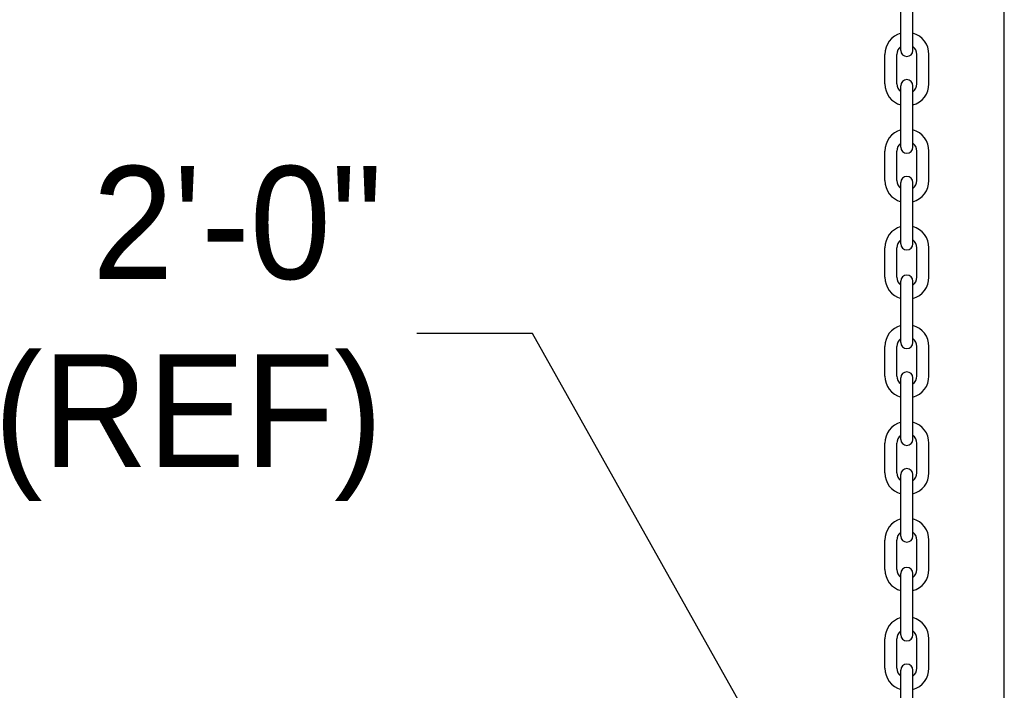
# Model space of a CAD drawing. Header units: inches. Extents: x 144.9 to 238.4, y 214.8 to 247.7.
# Tile 83 of 256: x 152.22 to 153.038, y 242.687 to 243.244. Entities that reach past the tile are written whole.
import ezdxf

# ---------------------------------------------------------------- set-up
doc = ezdxf.new("R2010")
doc.units = ezdxf.units.IN
doc.header["$LTSCALE"] = 0.25
doc.header["$MEASUREMENT"] = 0
doc.layers.add('ANNOTATIONS', color=1, linetype='Continuous')
doc.layers.add('MOTOR LH', color=7, linetype='Continuous')
doc.styles.add('ARIAL', font='arial.ttf', dxfattribs={"height": 0.09375})
doc.styles.add('ROMANS', font='Romans', dxfattribs={"height": 0.09375})
doc.styles.get("Standard").update_dxf_attribs({"font": 'romans.shx'})
doc.dimstyles.get("Standard").update_dxf_attribs({"dimscale": 60, "dimtxt": 0.0833, "dimasz": 0.0833, "dimexe": 0.0833, "dimexo": 0.04, "dimgap": 0.09, "dimtad": 0, "dimtih": 1, "dimtoh": 1, "dimdec": 4, "dimzin": 1, "dimdsep": 46, "dimlunit": 4, "dimtxsty": 'Standard', "dimcen": 0.09, "dimclrt": 150, "dimadec": 4, "dimazin": 2, "dimtfac": 1, "dimtdec": 0, "dimtofl": 0, "dimtmove": 0, "dimatfit": 3, "dimfxl": 1, "dimtolj": 1, "dimtzin": 0, "dimlwd": -1, "dimlwe": -1, "dimarcsym": 1})

msp = doc.modelspace()

# ---------------------------------------------------------------- linework, layer by layer
at = {"layer": 'MOTOR LH'}
for p, q in [((153.03803, 239.9945), (153.03803, 243.75255)), ((152.95212, 243.21812), (152.95212, 243.26916)), ((152.96213, 243.21812), (152.96213, 243.26916)), ((152.93881, 243.19041), (152.93881, 243.21483)), ((152.94883, 243.19041), (152.94883, 243.21483)), ((152.96543, 243.19041), (152.96543, 243.21483)), ((152.97544, 243.19041), (152.97544, 243.21483)), ((152.95212, 243.13778), (152.95212, 243.18882)), ((152.96213, 243.13778), (152.96213, 243.18882)), ((152.93881, 243.11007), (152.93881, 243.13449)), ((152.94883, 243.11007), (152.94883, 243.13449)), ((152.96543, 243.11007), (152.96543, 243.13449)), ((152.97544, 243.11007), (152.97544, 243.13449)), ((152.95212, 243.05744), (152.95212, 243.10848)), ((152.96213, 243.05744), (152.96213, 243.10848)), ((152.93881, 243.02973), (152.93881, 243.05415)), ((152.94883, 243.02973), (152.94883, 243.05415)), ((152.96543, 243.02973), (152.96543, 243.05415)), ((152.97544, 243.02973), (152.97544, 243.05415)), ((152.95212, 242.9754), (152.95212, 243.02643)), ((152.96213, 242.9754), (152.96213, 243.02643)), ((152.93881, 242.94768), (152.93881, 242.9721)), ((152.94883, 242.94768), (152.94883, 242.9721)), ((152.96543, 242.94768), (152.96543, 242.9721)), ((152.97544, 242.94768), (152.97544, 242.9721)), ((152.95212, 242.89506), (152.95212, 242.94609)), ((152.96213, 242.89506), (152.96213, 242.94609)), ((152.93881, 242.86734), (152.93881, 242.89176)), ((152.94883, 242.86734), (152.94883, 242.89176)), ((152.96543, 242.86734), (152.96543, 242.89176)), ((152.97544, 242.86734), (152.97544, 242.89176)), ((152.95212, 242.81472), (152.95212, 242.86575)), ((152.96213, 242.81472), (152.96213, 242.86575)), ((152.93881, 242.787), (152.93881, 242.81142)), ((152.94883, 242.787), (152.94883, 242.81142)), ((152.96543, 242.787), (152.96543, 242.81142)), ((152.97544, 242.787), (152.97544, 242.81142)), ((152.95212, 242.73267), (152.95212, 242.7837)), ((152.96213, 242.73267), (152.96213, 242.7837)), ((152.93881, 242.70495), (152.93881, 242.72937)), ((152.94883, 242.70495), (152.94883, 242.72937)), ((152.96543, 242.70495), (152.96543, 242.72937)), ((152.97544, 242.70495), (152.97544, 242.72937)), ((152.95212, 242.65233), (152.95212, 242.70336)), ((152.96213, 242.65233), (152.96213, 242.70336))]:
    msp.add_line(p, q, dxfattribs=at)
for centre, radius, start, end in [((152.95713, 243.21483), 0.01831, 105.86272, 180), ((152.95713, 243.21483), 0.01831, 0, 74.13728), ((152.95713, 243.21483), 0.0083, 127.08084, 180), ((152.95713, 243.21812), 0.00501, 180, 0), ((152.95713, 243.21483), 0.0083, 0, 52.91916), ((152.95713, 243.18882), 0.00501, 0, 180), ((152.95713, 243.19041), 0.01831, 180, 254.13728), ((152.95713, 243.19041), 0.0083, 180, 232.91916), ((152.95713, 243.19041), 0.01831, 285.86272, 0), ((152.95713, 243.19041), 0.0083, 307.08084, 0), ((152.95713, 243.13449), 0.01831, 105.86272, 180), ((152.95713, 243.13449), 0.01831, 0, 74.13728), ((152.95713, 243.13449), 0.0083, 127.08084, 180), ((152.95713, 243.13778), 0.00501, 180, 0), ((152.95713, 243.13449), 0.0083, 0, 52.91916), ((152.95713, 243.11007), 0.01831, 180, 254.13728), ((152.95713, 243.11007), 0.0083, 180, 232.91916), ((152.95713, 243.10848), 0.00501, 0, 180), ((152.95713, 243.11007), 0.01831, 285.86272, 0), ((152.95713, 243.11007), 0.0083, 307.08084, 0), ((152.95713, 243.05415), 0.01831, 105.86272, 180), ((152.95713, 243.05415), 0.01831, 0, 74.13728), ((152.95713, 243.05415), 0.0083, 127.08084, 180), ((152.95713, 243.05415), 0.0083, 0, 52.91916), ((152.95713, 243.05744), 0.00501, 180, 0), ((152.95713, 243.02973), 0.01831, 180, 254.13728), ((152.95713, 243.02973), 0.0083, 180, 232.91916), ((152.95713, 243.02643), 0.00501, 0, 180), ((152.95713, 243.02973), 0.01831, 285.86272, 0), ((152.95713, 243.02973), 0.0083, 307.08084, 0), ((152.95713, 242.9721), 0.01831, 105.86272, 180), ((152.95713, 242.9721), 0.01831, 0, 74.13728), ((152.95713, 242.9721), 0.0083, 127.08084, 180), ((152.95713, 242.9721), 0.0083, 0, 52.91916), ((152.95713, 242.9754), 0.00501, 180, 0), ((152.95713, 242.94768), 0.01831, 180, 254.13728), ((152.95713, 242.94768), 0.0083, 180, 232.91916), ((152.95713, 242.94609), 0.00501, 0, 180), ((152.95713, 242.94768), 0.01831, 285.86272, 0), ((152.95713, 242.94768), 0.0083, 307.08084, 0), ((152.95713, 242.89176), 0.01831, 105.86272, 180), ((152.95713, 242.89176), 0.01831, 0, 74.13728), ((152.95713, 242.89176), 0.0083, 127.08084, 180), ((152.95713, 242.89176), 0.0083, 0, 52.91916), ((152.95713, 242.89506), 0.00501, 180, 0), ((152.95713, 242.86734), 0.01831, 180, 254.13728), ((152.95713, 242.86734), 0.0083, 180, 232.91916), ((152.95713, 242.86575), 0.00501, 0, 180), ((152.95713, 242.86734), 0.01831, 285.86272, 0), ((152.95713, 242.86734), 0.0083, 307.08084, 0), ((152.95713, 242.81142), 0.01831, 105.86272, 180), ((152.95713, 242.81142), 0.01831, 0, 74.13728), ((152.95713, 242.81142), 0.0083, 127.08084, 180), ((152.95713, 242.81472), 0.00501, 180, 0), ((152.95713, 242.81142), 0.0083, 0, 52.91916), ((152.95713, 242.787), 0.01831, 180, 254.13728), ((152.95713, 242.787), 0.0083, 180, 232.91916), ((152.95713, 242.7837), 0.00501, 0, 180), ((152.95713, 242.787), 0.01831, 285.86272, 0), ((152.95713, 242.787), 0.0083, 307.08084, 0), ((152.95713, 242.72937), 0.01831, 105.86272, 180), ((152.95713, 242.72937), 0.01831, 0, 74.13728), ((152.95713, 242.72937), 0.0083, 127.08084, 180), ((152.95713, 242.72937), 0.0083, 0, 52.91916), ((152.95713, 242.73267), 0.00501, 180, 0), ((152.95713, 242.70336), 0.00501, 0, 180), ((152.95713, 242.70495), 0.01831, 180, 254.13728), ((152.95713, 242.70495), 0.0083, 180, 232.91916), ((152.95713, 242.70495), 0.01831, 285.86272, 0), ((152.95713, 242.70495), 0.0083, 307.08084, 0)]:
    msp.add_arc(centre, radius, start, end, dxfattribs=at)

# ---------------------------------------------------------------- texts
at = {"layer": 'ANNOTATIONS', "insert": (152.52218, 242.98293), "char_height": 0.09375, "attachment_point": 6, "style": 'ARIAL'}
msp.add_mtext('2\'-0"\\P(REF)', dxfattribs=at)

# ---------------------------------------------------------------- leaders
at = {"layer": 'ANNOTATIONS', "has_arrowhead": 0}
msp.add_leader([(152.84904, 242.622), (152.64609, 242.98293), (152.55028, 242.98293)], dimstyle='Standard', override={"dimtxt": 0.09375, "dimasz": 0.09375, "dimexe": 0.046875, "dimgap": 0.09, "dimtad": 0, "dimtih": 0, "dimtoh": 0, "dimtxsty": 'ROMANS'}, dxfattribs=at)

doc.saveas('drawing.dxf')
